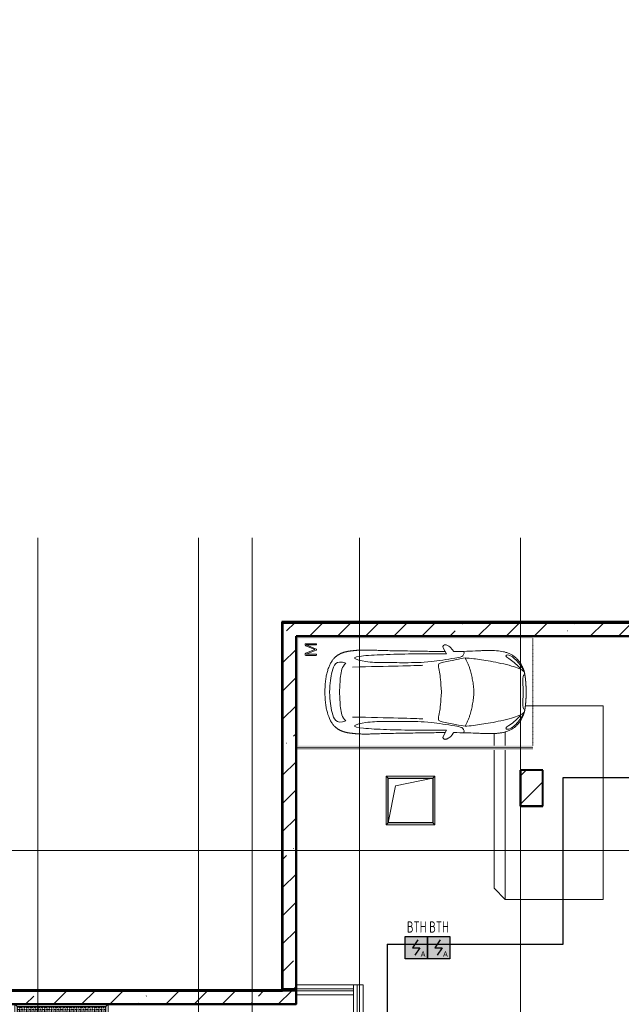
# Model space of a CAD drawing. Header units: millimetres. Extents: x -135639 to 224623, y -383017 to -59102.
# Tile 178 of 256: x 55790 to 69253, y -282906 to -260866. Entities that reach past the tile are written whole.
import ezdxf
from ezdxf.enums import TextEntityAlignment as Align

# ---------------------------------------------------------------- set-up
doc = ezdxf.new("R2010")
doc.units = ezdxf.units.MM
for name, pattern in [('CONTINOUS', [0]), ('Линия сетки', [25, 20, -2.5, 0, -2.5]), ('Невидимые', [5, 3, -2]), ('Штрих_3_3_', [6, 3, -3])]:
    doc.linetypes.add(name, pattern=pattern)
for name, color, linetype, lineweight in [('A-000-M_MASS', 7, 'Continuous', 18), ('A-200-M_WALL', 7, 'Continuous', 18), ('A-200-M_WALL_EXT', 7, 'Continuous', 18), ('A-200-M_WALL_INT', 7, 'Continuous', 18), ('A-200-M_WALL_PAT', 7, 'Continuous', 40), ('A-314-M_WINDOW', 7, 'Continuous', 18), ('C-953-M_PARKING', 7, 'Continuous', 18), ('C-953-MH_PARKING', 7, 'Невидимые', 18), ('S-160-M_FOUND', 7, 'Continuous', 18), ('S-280-M_COLUMN', 7, 'Continuous', 18), ('S-280-M_STRUCT_FRAME', 7, 'Continuous', 18), ('Z-030-M_GRID', 7, 'Continuous', 9), ('ПС', 7, 'Continuous', 40), ('СС-011-ПОЖ-СИГНАЛИЗАЦИЯ', 1, 'Continuous', 30)]:
    doc.layers.add(name, color=color, linetype=linetype, lineweight=lineweight)
doc.styles.add('1111', font='isocpeur.ttf')
pattern_1 = [(45, (0, 0), (-628.618, 628.618), []), (45, (628.6, 0), (-628.618, 628.618), [1111.25, -222.25, 6.706, -215.544])]

# ---------------------------------------------------------------- blocks, each defined once
blk = doc.blocks.new('A_PAR_Parking - M-V5-B2_-11_400_')
at = {"layer": 'C-953-M_PARKING', "true_color": 0xf7f9fb}
blk.add_hatch(color=7, dxfattribs=at).paths.add_polyline_path([(-1300, -2650), (-1200, -2650), (-1200, 2600), (1200, 2600), (1200, -2650), (1250, -2650), (1250, 2650), (-1300, 2650), (-1300, -2414)])
at = {"layer": 'A-000-M_MASS', "color": 253, "true_color": 0xaaaaaa}
for p, q in [((-853, -717), (-993, -639)), ((-906, -687), (-993, -639)), ((853, -717), (993, -639)), ((993, -639), (906, -687))]:
    blk.add_line(p, q, dxfattribs=at)
for centre, start, end in [((-1010, -678), 66.0695, 136.5816), ((1010, -678), 43.4184, 113.9305)]:
    blk.add_arc(centre, 42.2, start, end, dxfattribs=at)
for points, knots in [([(0, 2004), (-45, 2004), (-132, 2001), (-252, 1991), (-362, 1974), (-495, 1942), (-607, 1900), (-686, 1853), (-726, 1824), (-753, 1802), (-774, 1782), (-789, 1766), (-799, 1753), (-809, 1740), (-819, 1727), (-828, 1714), (-836, 1701), (-844, 1688), (-851, 1674), (-858, 1661), (-864, 1647), (-870, 1634), (-876, 1620), (-881, 1606), (-885, 1592), (-890, 1578), (-894, 1565), (-897, 1551), (-901, 1537), (-904, 1524), (-907, 1510), (-909, 1497), (-912, 1483), (-914, 1470), (-916, 1457), (-918, 1444), (-919, 1432), (-921, 1419), (-923, 1403), (-925, 1383), (-928, 1361), (-930, 1339), (-932, 1318), (-934, 1290), (-936, 1257), (-938, 1218), (-939, 1179), (-940, 1139), (-940, 1097), (-940, 1053), (-939, 1007), (-938, 956), (-936, 902), (-934, 844), (-932, 780), (-930, 688), (-926, 559), (-923, 376), (-919, 163), (-915, -82), (-911, -315), (-908, -521), (-907, -631), (-906, -687)], [0, 0, 0, 0, 0.02381, 0.047619, 0.071429, 0.095238, 0.142857, 0.166667, 0.178571, 0.190476, 0.202381, 0.208333, 0.214286, 0.220238, 0.22619, 0.232143, 0.238095, 0.244048, 0.25, 0.255952, 0.261905, 0.267857, 0.27381, 0.279762, 0.285714, 0.291667, 0.297619, 0.303571, 0.309524, 0.315476, 0.321429, 0.327381, 0.333333, 0.339286, 0.345238, 0.35119, 0.357143, 0.363095, 0.369048, 0.380952, 0.392857, 0.404762, 0.416667, 0.428571, 0.452381, 0.47619, 0.5, 0.52381, 0.547619, 0.571429, 0.595238, 0.619048, 0.642857, 0.666667, 0.690476, 0.714286, 0.761905, 0.809524, 0.857143, 0.904762, 0.952381, 0.97619, 1, 1, 1, 1]), ([(906, -687), (907, -631), (908, -521), (911, -367), (913, -222), (916, -41), (919, 163), (923, 376), (926, 559), (930, 688), (932, 780), (935, 865), (938, 958), (939, 1039), (940, 1097), (940, 1139), (939, 1179), (938, 1218), (937, 1250), (935, 1277), (933, 1304), (930, 1332), (928, 1361), (925, 1383), (923, 1403), (921, 1419), (919, 1432), (918, 1444), (916, 1457), (914, 1470), (912, 1483), (909, 1497), (907, 1510), (904, 1524), (901, 1537), (897, 1551), (894, 1565), (890, 1578), (885, 1592), (881, 1606), (876, 1620), (870, 1634), (864, 1647), (858, 1661), (851, 1674), (844, 1688), (836, 1701), (828, 1714), (819, 1727), (809, 1740), (799, 1753), (789, 1766), (774, 1782), (753, 1802), (726, 1824), (686, 1853), (630, 1886), (551, 1921), (462, 1950), (362, 1974), (252, 1991), (132, 2001), (45, 2004), (0, 2004)], [0, 0, 0, 0, 0.02381, 0.047619, 0.071429, 0.095238, 0.142857, 0.190476, 0.238095, 0.285714, 0.309524, 0.333333, 0.380952, 0.428571, 0.452381, 0.47619, 0.5, 0.52381, 0.547619, 0.559524, 0.571429, 0.595238, 0.607143, 0.619048, 0.630952, 0.636905, 0.642857, 0.64881, 0.654762, 0.660714, 0.666667, 0.672619, 0.678571, 0.684524, 0.690476, 0.696429, 0.702381, 0.708333, 0.714286, 0.720238, 0.72619, 0.732143, 0.738095, 0.744048, 0.75, 0.755952, 0.761905, 0.767857, 0.77381, 0.779762, 0.785714, 0.791667, 0.797619, 0.809524, 0.821429, 0.833333, 0.857143, 0.880952, 0.904762, 0.928571, 0.952381, 0.97619, 1, 1, 1, 1]), ([(-643, 1535), (-732, 1765), (-468, 1855), (-203, 1891), (-2, 1902)], [0, 0, 0, 0, 0.867049, 1.684227, 1.684227, 1.684227, 1.684227]), ([(643, 1535), (732, 1765), (468, 1855), (203, 1891), (2, 1902)], [0, 0, 0, 0, 0.867049, 1.684227, 1.684227, 1.684227, 1.684227]), ([(-643, 1535), (-570, 1622), (-349, 1664), (-124, 1672), (-2, 1676)], [0, 0, 0, 0, 0.616728, 1.242165, 1.242165, 1.242165, 1.242165]), ([(643, 1535), (570, 1622), (349, 1664), (124, 1672), (2, 1676)], [0, 0, 0, 0, 0.616728, 1.242165, 1.242165, 1.242165, 1.242165]), ([(-908, -1106), (-792, -1130), (-753, -859), (-663, -332), (-655, 196), (-661, 684), (-663, 1068), (-764, 1443), (-817, 1157), (-842, 605), (-857, 17), (-857, -454), (-853, -717)], [0, 0, 0, 0, 1.013953, 2.476159, 4.172855, 5.704608, 7.082231, 8.244161, 9.589947, 11.154659, 12.917121, 14.362976, 14.362976, 14.362976, 14.362976]), ([(908, -1106), (792, -1130), (753, -859), (663, -332), (655, 196), (661, 684), (663, 1068), (764, 1443), (817, 1157), (842, 605), (857, 17), (857, -454), (853, -717)], [0, 0, 0, 0, 1.013953, 2.476159, 4.172855, 5.704608, 7.082231, 8.244161, 9.589947, 11.154659, 12.917121, 14.362976, 14.362976, 14.362976, 14.362976]), ([(-1041, -649), (-1045, -652), (-1050, -658), (-1054, -666), (-1056, -673), (-1058, -680), (-1059, -690), (-1057, -703), (-1053, -719), (-1043, -742), (-1026, -771), (-1000, -803), (-971, -832), (-944, -853), (-923, -867), (-913, -873), (-908, -876)], [0, 0, 0, 0, 0.066667, 0.1, 0.133333, 0.166667, 0.2, 0.266667, 0.333333, 0.4, 0.533333, 0.65, 0.766667, 0.883333, 0.941667, 1, 1, 1, 1]), ([(-459, -2446), (-508, -2398), (-601, -2147), (-696, -1684), (-744, -1354), (-774, -1106), (-734, -996), (-660, -552), (-618, -522), (-447, -565), (-234, -590), (-2, -602)], [0, 0, 0, 0, 0.884172, 2.058368, 3.212407, 3.977765, 4.871213, 5.547774, 6.288901, 6.772879, 7.454401, 7.454401, 7.454401, 7.454401]), ([(459, -2446), (508, -2398), (601, -2147), (696, -1684), (744, -1354), (774, -1106), (734, -996), (660, -552), (618, -522), (447, -565), (234, -590), (2, -602)], [0, 0, 0, 0, 0.884172, 2.058368, 3.212407, 3.977765, 4.871213, 5.547774, 6.288901, 6.772879, 7.454401, 7.454401, 7.454401, 7.454401]), ([(908, -876), (914, -873), (926, -866), (944, -853), (962, -839), (985, -818), (1011, -790), (1036, -756), (1052, -723), (1058, -702), (1058, -688), (1058, -682), (1057, -675), (1055, -669), (1053, -664), (1049, -657), (1044, -652), (1041, -649)], [0, 0, 0, 0, 0.066667, 0.133333, 0.2, 0.266667, 0.4, 0.533333, 0.65, 0.766667, 0.795833, 0.825, 0.854167, 0.883333, 0.9125, 0.941667, 1, 1, 1, 1]), ([(-908, -876), (-908, -970), (-911, -1145), (-919, -1337), (-925, -1476), (-928, -1559), (-929, -1622), (-930, -1660), (-930, -1690), (-930, -1713), (-929, -1734), (-929, -1756), (-928, -1777), (-927, -1805), (-925, -1840), (-921, -1880), (-916, -1919), (-910, -1957), (-902, -1994), (-893, -2030), (-882, -2065), (-870, -2099), (-856, -2133), (-840, -2165), (-821, -2196), (-801, -2225), (-772, -2263), (-729, -2308), (-668, -2356), (-604, -2396), (-554, -2423), (-519, -2438), (-496, -2446), (-474, -2453), (-452, -2458), (-432, -2462), (-414, -2466), (-402, -2468), (-391, -2470), (-383, -2471), (-376, -2473), (-370, -2474), (-365, -2475), (-360, -2475), (-354, -2476), (-349, -2477), (-343, -2478), (-337, -2479), (-328, -2480), (-318, -2481), (-305, -2483), (-293, -2484), (-280, -2486), (-266, -2487), (-251, -2488), (-235, -2489), (-218, -2491), (-199, -2492), (-179, -2493), (-158, -2495), (-135, -2496), (-111, -2497), (-86, -2498), (-50, -2499), (-20, -2500), (1, -2501)], [0, 0, 0, 0, 0.081633, 0.163265, 0.204082, 0.244898, 0.265306, 0.285714, 0.295918, 0.306122, 0.316327, 0.326531, 0.336735, 0.346939, 0.367347, 0.387755, 0.408163, 0.428571, 0.44898, 0.469388, 0.489796, 0.510204, 0.530612, 0.55102, 0.571429, 0.591837, 0.612245, 0.653061, 0.693878, 0.734694, 0.77551, 0.795918, 0.816327, 0.836735, 0.857143, 0.877551, 0.887755, 0.897959, 0.903061, 0.908163, 0.913265, 0.915816, 0.918367, 0.920918, 0.923469, 0.92602, 0.928571, 0.931122, 0.933673, 0.938776, 0.942602, 0.946429, 0.950255, 0.954082, 0.957908, 0.961735, 0.965561, 0.969388, 0.973214, 0.977041, 0.980867, 0.984694, 0.98852, 0.992347, 1, 1, 1, 1]), ([(1, -2501), (15, -2501), (42, -2500), (79, -2498), (108, -2497), (129, -2496), (145, -2495), (160, -2494), (174, -2494), (188, -2493), (205, -2492), (221, -2490), (237, -2489), (247, -2488), (258, -2488), (268, -2487), (277, -2486), (289, -2485), (303, -2483), (316, -2482), (325, -2480), (332, -2479), (338, -2479), (345, -2478), (350, -2477), (358, -2476), (365, -2474), (371, -2473), (377, -2472), (385, -2471), (393, -2469), (403, -2467), (416, -2465), (429, -2463), (442, -2460), (454, -2458), (465, -2455), (476, -2452), (487, -2449), (501, -2445), (521, -2437), (547, -2426), (575, -2412), (606, -2395), (637, -2376), (679, -2347), (730, -2307), (781, -2254), (824, -2196), (858, -2133), (884, -2065), (911, -1970), (929, -1835), (932, -1681), (928, -1539), (922, -1387), (912, -1177), (908, -982), (908, -876)], [0, 0, 0, 0, 0.005102, 0.010204, 0.015306, 0.017857, 0.020408, 0.022959, 0.02551, 0.028061, 0.030612, 0.035714, 0.038265, 0.040816, 0.043367, 0.045918, 0.048469, 0.05102, 0.056122, 0.061224, 0.063776, 0.066327, 0.068878, 0.071429, 0.07398, 0.076531, 0.081633, 0.084184, 0.086735, 0.091837, 0.096939, 0.102041, 0.112245, 0.122449, 0.132653, 0.142857, 0.153061, 0.163265, 0.173469, 0.183673, 0.204082, 0.22449, 0.244898, 0.265306, 0.285714, 0.306122, 0.346939, 0.387755, 0.428571, 0.469388, 0.510204, 0.55102, 0.632653, 0.72449, 0.770408, 0.816327, 0.908163, 1, 1, 1, 1]), ([(-480, -2441), (-586, -2392), (-719, -2283), (-847, -2128), (-828, -2057)], [0, 0, 0, 0, 0.53668, 1.024735, 1.024735, 1.024735, 1.024735]), ([(-828, -2057), (-803, -2016), (-728, -2173), (-566, -2339), (-505, -2381)], [0, 0, 0, 0, 0.497572, 1.022643, 1.022643, 1.022643, 1.022643]), ([(480, -2441), (586, -2392), (719, -2283), (847, -2128), (828, -2057)], [0, 0, 0, 0, 0.53668, 1.024735, 1.024735, 1.024735, 1.024735]), ([(828, -2057), (803, -2016), (728, -2173), (566, -2339), (505, -2381)], [0, 0, 0, 0, 0.497572, 1.022643, 1.022643, 1.022643, 1.022643])]:
    blk.add_open_spline(points, degree=3, knots=knots, dxfattribs=at)
for points, degree in [([(-599, -190), (-592, -24), (-575, 588), (-560, 1389)], 3), ([(599, -190), (592, -24), (575, 588), (560, 1389)], 3), ([(-2, -1330), (-478, -1299), (-762, -1135)], 2), ([(2, -1330), (478, -1299), (762, -1135)], 2), ([(-376, -2470), (-425, -2412), (-257, -2425), (-2, -2432)], 3), ([(376, -2470), (425, -2412), (257, -2425), (2, -2432)], 3)]:
    blk.add_open_spline(points, degree=degree, dxfattribs=at)
at = {"layer": 'C-953-M_PARKING', "color": 253, "true_color": 0xaaaaaa}
for p, q in [((1250, 2650), (-1250, 2650)), ((-1250, 2650), (-1250, -2650)), ((1250, -2650), (1250, 2650)), ((826, 2443), (822, 2434)), ((822, 2434), (822, 2200)), ((833, 2446), (826, 2443)), ((846, 2446), (833, 2446)), ((855, 2445), (846, 2446)), ((846, 2200), (846, 2425)), ((846, 2425), (938, 2199)), ((861, 2442), (855, 2445)), ((866, 2437), (861, 2442)), ((869, 2430), (866, 2437)), ((950, 2232), (869, 2430)), ((1037, 2429), (950, 2232)), ((960, 2199), (1059, 2425)), ((1041, 2437), (1037, 2429)), ((1046, 2442), (1041, 2437)), ((1051, 2445), (1046, 2442)), ((1058, 2446), (1051, 2445)), ((1072, 2446), (1058, 2446)), ((1059, 2425), (1059, 2200)), ((1075, 2445), (1072, 2446)), ((1072, 2446), (1075, 2445)), ((1079, 2443), (1075, 2445)), ((1075, 2445), (1079, 2443)), ((1082, 2440), (1079, 2443)), ((1079, 2443), (1082, 2440)), ((1083, 2434), (1082, 2440)), ((1083, 2200), (1083, 2434)), ((822, 2200), (823, 2198)), ((823, 2198), (825, 2196)), ((825, 2196), (823, 2198)), ((825, 2196), (828, 2195)), ((828, 2195), (825, 2196)), ((828, 2195), (834, 2195)), ((834, 2195), (840, 2195)), ((840, 2195), (844, 2196)), ((844, 2196), (840, 2195)), ((844, 2196), (846, 2198)), ((846, 2198), (844, 2196)), ((846, 2198), (846, 2200)), ((938, 2199), (939, 2197)), ((939, 2197), (938, 2199)), ((939, 2197), (941, 2196)), ((941, 2196), (939, 2197)), ((941, 2196), (944, 2195)), ((944, 2195), (941, 2196)), ((944, 2195), (949, 2195)), ((949, 2195), (944, 2195)), ((949, 2195), (953, 2195)), ((953, 2195), (949, 2195)), ((953, 2195), (956, 2196)), ((956, 2196), (953, 2195)), ((956, 2196), (958, 2197)), ((958, 2197), (956, 2196)), ((958, 2197), (960, 2199)), ((960, 2199), (958, 2197)), ((1059, 2200), (1059, 2198)), ((1059, 2198), (1061, 2196)), ((1061, 2196), (1059, 2198)), ((1061, 2196), (1065, 2195)), ((1065, 2195), (1061, 2196)), ((1065, 2195), (1070, 2195)), ((1070, 2195), (1076, 2195)), ((1076, 2195), (1080, 2196)), ((1080, 2196), (1076, 2195)), ((1080, 2196), (1082, 2198)), ((1082, 2198), (1080, 2196)), ((1082, 2198), (1083, 2200)), ((1083, 2200), (1082, 2198))]:
    blk.add_line(p, q, dxfattribs=at)
at = {"layer": 'C-953-MH_PARKING', "color": 253, "linetype": 'Штрих_3_3_', "true_color": 0xaaaaaa}
blk.add_line((-1200, -2650), (1200, -2650), dxfattribs=at)
blk = doc.blocks.new('105_Приямок_C крышкой - 1000х2000-3682975-B2_-11_400_')
at = {"layer": 'S-280-M_STRUCT_FRAME', "lineweight": 9, "true_color": 0xd2d2d2}
h = blk.add_hatch(dxfattribs=at)
h.set_pattern_fill('FP_3', color=254, style=0, pattern_type=2)
h.set_pattern_definition([(180, (-42.23, -380), (5e-14, 400), [40, -360]), (180, (-122.23, -380), (5e-14, 400), [40, -360]), (180, (-202.23, -380), (5e-14, 400), [40, -360]), (180, (-282.23, -380), (5e-14, 400), [40, -360]), (180, (-362.23, -380), (5e-14, 400), [37.766, -362.234]), (270, (-100, -360), (400, 2e-14), [40, -360]), (270, (-180, -360), (400, 2e-14), [40, -360]), (270, (-260, -360), (400, 2e-14), [40, -360]), (270, (-340, -360), (400, 2e-14), [40, -360]), (270, (-20, -360), (400, 2e-14), [40, -360]), (180, (0, -340), (5e-14, 400), [40, -360]), (180, (-80, -340), (5e-14, 400), [40, -360]), (180, (-160, -340), (5e-14, 400), [40, -360]), (180, (-240, -340), (5e-14, 400), [40, -360]), (180, (-320, -340), (5e-14, 400), [40, -360]), (270, (-57.77, -320), (400, 2e-14), [40, -360]), (270, (-137.77, -320), (400, 2e-14), [40, -360]), (270, (-217.77, -320), (400, 2e-14), [40, -360]), (270, (-297.77, -320), (400, 2e-14), [40, -360]), (270, (-377.77, -320), (400, 2e-14), [40, -360]), (180, (-42.23, -300), (5e-14, 400), [40, -360]), (180, (-122.23, -300), (5e-14, 400), [40, -360]), (180, (-202.23, -300), (5e-14, 400), [40, -360]), (180, (-282.23, -300), (5e-14, 400), [40, -360]), (180, (-362.23, -300), (5e-14, 400), [37.77, -362.23]), (270, (-100, -280), (400, 2e-14), [40, -360]), (270, (-180, -280), (400, 2e-14), [40, -360]), (270, (-260, -280), (400, 2e-14), [40, -360]), (270, (-340, -280), (400, 2e-14), [40, -360]), (270, (-20, -280), (400, 2e-14), [40, -360]), (180, (0, -260), (5e-14, 400), [40, -360]), (180, (-80, -260), (5e-14, 400), [40, -360]), (180, (-160, -260), (5e-14, 400), [40, -360]), (180, (-240, -260), (5e-14, 400), [40, -360]), (180, (-320, -260), (5e-14, 400), [40, -360]), (270, (-57.77, -240), (400, 2e-14), [40, -360]), (270, (-137.77, -240), (400, 2e-14), [40, -360]), (270, (-217.77, -240), (400, 2e-14), [40, -360]), (270, (-297.77, -240), (400, 2e-14), [40, -360]), (270, (-377.77, -240), (400, 2e-14), [40, -360]), (180, (-42.23, -220), (5e-14, 400), [40, -360]), (180, (-122.23, -220), (5e-14, 400), [40, -360]), (180, (-202.23, -220), (5e-14, 400), [40, -360]), (180, (-282.23, -220), (5e-14, 400), [40, -360]), (180, (-362.23, -220), (5e-14, 400), [37.77, -362.23]), (270, (-100, -200), (400, 2e-14), [40, -360]), (270, (-180, -200), (400, 2e-14), [40, -360]), (270, (-260, -200), (400, 2e-14), [40, -360]), (270, (-340, -200), (400, 2e-14), [40, -360]), (270, (-20, -200), (400, 2e-14), [40, -360]), (180, (0, -180), (5e-14, 400), [40, -360]), (180, (-80, -180), (5e-14, 400), [40, -360]), (180, (-160, -180), (5e-14, 400), [40, -360]), (180, (-240, -180), (5e-14, 400), [40, -360]), (180, (-320, -180), (5e-14, 400), [40, -360]), (270, (-57.77, -160), (400, 2e-14), [40, -360]), (270, (-137.77, -160), (400, 2e-14), [40, -360]), (270, (-217.77, -160), (400, 2e-14), [40, -360]), (270, (-297.77, -160), (400, 2e-14), [40, -360]), (270, (-377.77, -160), (400, 2e-14), [40, -360]), (180, (-42.23, -140), (5e-14, 400), [40, -360]), (180, (-122.23, -140), (5e-14, 400), [40, -360]), (180, (-202.23, -140), (5e-14, 400), [40, -360]), (180, (-282.23, -140), (5e-14, 400), [40, -360]), (180, (-362.23, -140), (5e-14, 400), [37.77, -362.23]), (270, (-100, -120), (400, 2e-14), [40, -360]), (270, (-180, -120), (400, 2e-14), [40, -360]), (270, (-260, -120), (400, 2e-14), [40, -360]), (270, (-340, -120), (400, 2e-14), [40, -360]), (270, (-20, -120), (400, 2e-14), [40, -360]), (180, (0, -100), (5e-14, 400), [40, -360]), (180, (-80, -100), (5e-14, 400), [40, -360]), (180, (-160, -100), (5e-14, 400), [40, -360]), (180, (-240, -100), (5e-14, 400), [40, -360]), (180, (-320, -100), (5e-14, 400), [40, -360]), (270, (-57.77, -80), (400, 2e-14), [40, -360]), (270, (-137.77, -80), (400, 2e-14), [40, -360]), (270, (-217.77, -80), (400, 2e-14), [40, -360]), (270, (-297.77, -80), (400, 2e-14), [40, -360]), (270, (-377.77, -80), (400, 2e-14), [40, -360]), (180, (-42.23, -60), (5e-14, 400), [40, -360]), (180, (-122.23, -60), (5e-14, 400), [40, -360]), (180, (-202.23, -60), (5e-14, 400), [40, -360]), (180, (-282.23, -60), (5e-14, 400), [40, -360]), (180, (-362.23, -60), (5e-14, 400), [37.77, -362.23]), (270, (-100, -40), (400, 2e-14), [40, -360]), (270, (-180, -40), (400, 2e-14), [40, -360]), (270, (-260, -40), (400, 2e-14), [40, -360]), (270, (-340, -40), (400, 2e-14), [40, -360]), (270, (-20, -40), (400, 2e-14), [40, -360]), (180, (0, -20), (5e-14, 400), [40, -360]), (180, (-80, -20), (5e-14, 400), [40, -360]), (180, (-160, -20), (5e-14, 400), [40, -360]), (180, (-240, -20), (5e-14, 400), [40, -360]), (180, (-320, -20), (5e-14, 400), [40, -360]), (270, (-57.77, 0), (400, 2e-14), [40, -360]), (270, (-137.77, 0), (400, 2e-14), [40, -360]), (270, (-217.77, 0), (400, 2e-14), [40, -360]), (270, (-297.77, 0), (400, 2e-14), [40, -360]), (270, (-377.77, 0), (400, 2e-14), [40, -360])])
h.paths.add_polyline_path([(-995, -472.5), (995, -472.5), (995, 472.5), (-995, 472.5)])
at = {"layer": 'A-314-M_WINDOW', "color": 253, "true_color": 0xaaaaaa}
for p, q in [((-1045, -522.5), (-1045, 522.5)), ((995, 472.5), (-995, 472.5)), ((-995, 472.5), (-995, -472.5)), ((995, 472.5), (995, -472.5)), ((1045, 522.5), (1045, -522.5)), ((1045, -522.5), (-1045, -522.5)), ((-995, -472.5), (995, -472.5))]:
    blk.add_line(p, q, dxfattribs=at)
at = {"layer": 'S-280-M_STRUCT_FRAME', "color": 253, "true_color": 0xaaaaaa}
for p, q in [((-995, 472.5), (-1045, 522.5)), ((995, 472.5), (1045, 522.5)), ((-995, -472.5), (-1045, -522.5)), ((995, -472.5), (1045, -522.5))]:
    blk.add_line(p, q, dxfattribs=at)
at = {"layer": 'S-280-M_STRUCT_FRAME', "color": 253, "lineweight": 9, "true_color": 0xaaaaaa}
for p, q in [((995, 472.5), (-995, 472.5)), ((-995, 472.5), (-995, -472.5)), ((995, -472.5), (995, 472.5)), ((-995, -472.5), (995, -472.5))]:
    blk.add_line(p, q, dxfattribs=at)
blk = doc.blocks.new('105_Приямок_C крышкой - 1000x1000-3524621-B2_-11_400_')
at = {"layer": 'A-314-M_WINDOW', "color": 253, "true_color": 0xaaaaaa}
for p, q in [((-545, -545), (-545, 545)), ((-545, 545), (545, 545)), ((545, 545), (545, -545)), ((545, -545), (-545, -545))]:
    blk.add_line(p, q, dxfattribs=at)
at = {"layer": 'S-280-M_STRUCT_FRAME', "color": 253, "true_color": 0xaaaaaa}
for p, q in [((-500, 500), (-545, 545)), ((500, 500), (545, 545)), ((-500, -500), (-545, -545)), ((500, -500), (545, -545))]:
    blk.add_line(p, q, dxfattribs=at)
blk = doc.blocks.new('CP_ДШ_Hanytex_TopJoint 24C - CP_ДШ_Hanytex_TopJoint 24C-3950251-B2_-11_400_')
at = {"layer": 'A-000-M_MASS', "color": 253, "true_color": 0xaaaaaa}
for p, q in [((1285, 110), (0, 110)), ((1285, 25), (0, 25)), ((0, 25), (0, -25)), ((0, -25), (0, 25)), ((1285, 110), (1285, -110)), ((1285, -25), (1285, 25)), ((0, -25), (1285, -25)), ((1285, -110), (0, -110))]:
    blk.add_line(p, q, dxfattribs=at)
blk = doc.blocks.new('CP_ДШ_Hanytex_TopJoint 24C - CP_ДШ_Hanytex_TopJoint 24C-3950252-B2_-11_400_')
at = {"layer": 'A-000-M_MASS', "color": 253, "true_color": 0xaaaaaa}
for p, q in [((0, -110), (0, 110)), ((1930, 110), (0, 110)), ((1930, 25), (0, 25)), ((0, 25), (0, -25)), ((1930, 110), (1930, -110)), ((1930, -25), (1930, 25)), ((0, -25), (1930, -25)), ((1930, -110), (0, -110))]:
    blk.add_line(p, q, dxfattribs=at)
blk = doc.blocks.new('135_SLK_GD_AR_rvt-1-B2_-11_400_')
at = {"layer": 'A-200-M_WALL_INT', "color": 253, "lineweight": 40, "true_color": 0xaaaaaa}
for p, q in [((79625, 87050), (70530, 87050)), ((70530, 87050), (70530, 87048)), ((70530, 87048), (70530, 78810)), ((70532, 87048), (79625, 87048)), ((70532, 78808), (70532, 87048)), ((76052, 84052), (75548, 84052)), ((75548, 84052), (75548, 84050)), ((75548, 84050), (75548, 83250)), ((76052, 84050), (76052, 84052)), ((76052, 83248), (76052, 84050)), ((75548, 83250), (75548, 83248)), ((75548, 83248), (76050, 83248)), ((76050, 83248), (76052, 83248)), ((70530, 78810), (62335, 78810))]:
    blk.add_line(p, q, dxfattribs=at)
at = {"layer": 'A-000-M_MASS', "color": 253, "lineweight": 18, "true_color": 0xaaaaaa}
blk.add_blockref('CP_ДШ_Hanytex_TopJoint 24C - CP_ДШ_Hanytex_TopJoint 24C-3950251-B2_-11_400_', (70530, 79135), dxfattribs=at)
at = {"layer": 'A-000-M_MASS', "color": 253, "lineweight": 18, "true_color": 0xaaaaaa, "rotation": 270.0000000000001}
blk.add_blockref('CP_ДШ_Hanytex_TopJoint 24C - CP_ДШ_Hanytex_TopJoint 24C-3950252-B2_-11_400_', (71925, 79245), dxfattribs=at)
at = {"layer": 'A-314-M_WINDOW', "color": 253, "lineweight": 18, "true_color": 0xaaaaaa}
for name, p in [('105_Приямок_C крышкой - 1000x1000-3524621-B2_-11_400_', (73090, 83370)), ('105_Приямок_C крышкой - 1000х2000-3682975-B2_-11_400_', (65280, 78287))]:
    blk.add_blockref(name, p, dxfattribs=at)
at = {"layer": 'C-953-M_PARKING', "color": 253, "lineweight": 18, "true_color": 0xaaaaaa, "rotation": 89.99999999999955}
blk.add_blockref('A_PAR_Parking - M-V5-B2_-11_400_', (73180, 85800), dxfattribs=at)
blk = doc.blocks.new('Бетон-Прямоугольная-Колонна - CLM_Подземные этажи_В40-500х800-V204-B2_-11_400_')
at = {"layer": 'S-280-M_COLUMN', "lineweight": 9, "true_color": 0xaaaaaa}
h = blk.add_hatch(dxfattribs=at)
h.set_pattern_fill('FP_83', color=253, style=0, pattern_type=2)
h.set_pattern_definition([(225, (75800, 83650), (628.618, -628.618), []), (225, (75171.4, 83650), (628.618, -628.618), [1111.25, -222.25, 6.706, -215.544])])
h.paths.add_polyline_path([(206, 400), (-250, 400), (-250, -400), (250, -400), (250, 400)])
at = {"layer": 'S-280-M_COLUMN', "color": 253, "lineweight": 40, "true_color": 0xaaaaaa}
for p, q in [((250, 400), (-250, 400)), ((-250, 400), (-250, -400)), ((250, -400), (250, 400)), ((-250, -400), (250, -400))]:
    blk.add_line(p, q, dxfattribs=at)
blk = doc.blocks.new('ADSK_ОбобщеннаяМодель_ОтверстиеПрямоугольное_вПерекрытии - ADSK_ОтверстиеПрямоугольное_вПерекрытии-660398-B2_-11_400_')
at = {"layer": 'A-000-M_MASS', "color": 253, "lineweight": 30, "true_color": 0xaaaaaa}
for p, q in [((-500, 500), (500, 500)), ((-500, -500), (-500, 500)), ((500, 500), (500, -500)), ((500, -500), (-500, -500))]:
    blk.add_line(p, q, dxfattribs=at)
at = {"layer": 'A-000-M_MASS', "color": 253, "true_color": 0xaaaaaa}
for p, q in [((-333, 333), (500, 500)), ((-500, -500), (-333, 333))]:
    blk.add_line(p, q, dxfattribs=at)
blk = doc.blocks.new('135_SLK_GD_KR_rvt-1-B2_-11_400_')
at = {"layer": 'A-200-M_WALL_PAT', "lineweight": 9, "true_color": 0xaaaaaa}
h = blk.add_hatch(dxfattribs=at)
h.set_pattern_fill('FP_5', color=253, style=0, pattern_type=2)
h.set_pattern_definition(pattern_1)
h.paths.add_polyline_path([(79627, 87050), (79827, 87050), (79887, 87350), (70230, 87350), (70230, 87050), (76981, 87050)])
h = blk.add_hatch(dxfattribs=at)
h.set_pattern_fill('FP_5', color=253, style=0, pattern_type=2)
h.set_pattern_definition(pattern_1)
h.paths.add_polyline_path([(70530, 79160), (70530, 87050), (70230, 87050), (70230, 79160)])
at = {"layer": 'A-200-M_WALL', "color": 253, "lineweight": 40, "true_color": 0xaaaaaa}
for p, q in [((70220, 87360), (70220, 79160)), ((70220, 87360), (70224, 87360)), ((70224, 87360), (70230, 87360)), ((70224, 87356), (70224, 79160)), ((70224, 87356), (70228, 87356)), ((70228, 87356), (70230, 87356)), ((70228, 87352), (70228, 79160)), ((70228, 87352), (70230, 87352)), ((79573, 87360), (70230, 87360)), ((79576, 87356), (70230, 87356)), ((79579, 87352), (70230, 87352)), ((79581, 87350), (70230, 87350)), ((70230, 87350), (70230, 87050)), ((70230, 87050), (70230, 87350)), ((70230, 87350), (79579, 87350)), ((70230, 87050), (70230, 79160)), ((70230, 79160), (70230, 87050))]:
    blk.add_line(p, q, dxfattribs=at)
at = {"layer": 'A-200-M_WALL_EXT', "color": 253, "lineweight": 40, "true_color": 0xaaaaaa}
for p, q in [((70220, 87370), (70210, 87370)), ((70210, 87370), (70210, 79160)), ((70230, 87370), (70220, 87370)), ((79565, 87370), (70230, 87370)), ((70530, 87050), (79627, 87050)), ((70530, 79160), (70530, 87050)), ((70210, 79160), (70230, 79160)), ((70230, 79160), (70530, 79160))]:
    blk.add_line(p, q, dxfattribs=at)
at = {"layer": 'S-160-M_FOUND', "color": 253, "true_color": 0xaaaaaa}
for p, q in [((77400, 85490), (75662, 85490)), ((77400, 81160), (77400, 85490)), ((74960, 84600), (74960, 84872)), ((75210, 84907), (75210, 84600)), ((74960, 81410), (74960, 84500)), ((75210, 84500), (75210, 81660)), ((75210, 81660), (75210, 81160)), ((75210, 81160), (74960, 81410)), ((75210, 81160), (77400, 81160))]:
    blk.add_line(p, q, dxfattribs=at)
at = {"layer": 'A-000-M_MASS', "color": 253, "lineweight": 18, "true_color": 0xaaaaaa}
blk.add_blockref('ADSK_ОбобщеннаяМодель_ОтверстиеПрямоугольное_вПерекрытии - ADSK_ОтверстиеПрямоугольное_вПерекрытии-660398-B2_-11_400_', (73090, 83370), dxfattribs=at)
at = {"layer": 'S-280-M_COLUMN', "color": 253, "lineweight": 18, "true_color": 0xaaaaaa, "rotation": 180}
blk.add_blockref('Бетон-Прямоугольная-Колонна - CLM_Подземные этажи_В40-500х800-V204-B2_-11_400_', (75800, 83650), dxfattribs=at)
blk = doc.blocks.new('135_SLK_K1-2-3_KR_rvt-1-B2_-11_400_')
at = {"layer": 'A-200-M_WALL_PAT', "lineweight": 9, "true_color": 0xaaaaaa}
h = blk.add_hatch(dxfattribs=at)
h.set_pattern_fill('FP_5', color=253, style=0, pattern_type=2)
h.set_pattern_definition(pattern_1)
h.paths.add_polyline_path([(70530, 78810), (70530, 79110), (62635, 79110), (62635, 78810), (65888, 78810)])
at = {"layer": 'A-200-M_WALL', "color": 253, "lineweight": 40, "true_color": 0xaaaaaa}
for p, q in [((70230, 79120), (62635, 79120)), ((70230, 79116), (62635, 79116)), ((70230, 79112), (62635, 79112))]:
    blk.add_line(p, q, dxfattribs=at)
at = {"layer": 'A-200-M_WALL_EXT', "color": 253, "lineweight": 40, "true_color": 0xaaaaaa}
for p, q in [((70230, 79130), (62635, 79130)), ((70230, 79110), (70230, 79130)), ((70530, 79110), (62635, 79110)), ((62635, 79110), (70230, 79110)), ((70530, 78810), (70530, 79110)), ((62635, 78810), (70530, 78810))]:
    blk.add_line(p, q, dxfattribs=at)
blk = doc.blocks.new('-2 этаж')
at = {"layer": 'Z-030-M_GRID', "color": 253, "linetype": 'Линия сетки', "true_color": 0xaaaaaa}
for p, q in [((323842.3, -369624.4), (323842.3, -260673.4)), ((327442.3, -369624.2), (327442.3, -260673.2)), ((328642.3, -367088.3), (328642.3, -260672.8)), ((331042.3, -369624), (331042.3, -260673)), ((334642.3, -369623.8), (334642.3, -260672.8)), ((415038.9, -267677.3), (255409.2, -267677.3))]:
    blk.add_line(p, q, dxfattribs=at)
at = {"lineweight": 5}
for name in ['135_SLK_GD_KR_rvt-1-B2_-11_400_', '135_SLK_GD_AR_rvt-1-B2_-11_400_', '135_SLK_K1-2-3_KR_rvt-1-B2_-11_400_']:
    blk.add_blockref(name, (259092.3, -349927.3), dxfattribs=at)
blk = doc.blocks.new('*U4706')
at = {"lineweight": 35, "true_color": 0xffffff}
h = blk.add_hatch(color=7, dxfattribs=at)
h.dxf.hatch_style = 1
h.paths.add_polyline_path([(0, 500), (0, 0), (500, 0), (500, 500)])
at = {"color": 1, "linetype": 'ByBlock', "lineweight": -2}
for p, q in [((289, 426), (167, 250)), ((167, 250), (333, 250)), ((333, 250), (219, 86))]:
    blk.add_line(p, q, dxfattribs=at)
at = {"color": 1, "linetype": 'ByBlock', "lineweight": -2, "ltscale": 0.1}
blk.add_lwpolyline([(0, 500), (500, 500), (500, 0), (0, 0)], close=True, dxfattribs=at)
at = {"color": 1, "linetype": 'ByBlock', "lineweight": -2, "ltscale": 1000, "style": '1111'}
blk.add_text('A', height=128, dxfattribs=at).set_placement((403, 49), align=Align.CENTER)
at = {"color": 0, "linetype": 'ByBlock', "lineweight": -2, "style": '1111'}
blk.add_attdef('INDEX', (-63, -235), '', height=125, dxfattribs=at)
at = {"color": 0, "linetype": 'ByBlock', "lineweight": -2, "style": '1111', "flags": 1}
for tag, p in [('NAME_DEVICE', (-64, -421)), ('NUM_POM', (-82, -847))]:
    blk.add_attdef(tag, p, '', height=125, dxfattribs=at)
at = {"color": 0, "linetype": 'ByBlock', "lineweight": -2, "style": '1111', "width": 0.7}
blk.add_attdef('NUM_DEVICE', (-64, -630), '', height=125, dxfattribs=at)

msp = doc.modelspace()

# ---------------------------------------------------------------- linework, layer by layer
at = {"layer": 'СС-011-ПОЖ-СИГНАЛИЗАЦИЯ', "lineweight": 30}
for points in [[(64011, -281561), (67953, -281561), (67953, -277831), (74802, -277831), (74802, -272025), (76259, -272025), (76259, -266569), (77550, -266569), (77550, -259489)], [(64011, -281561), (64011, -286844)]]:
    msp.add_lwpolyline(points, dxfattribs=at)

# ---------------------------------------------------------------- block references
at = {"color": 0}
msp.add_blockref('-2 этаж', (-267648, -11789), dxfattribs=at)
at = {"layer": 'ПС', "color": 7, "linetype": 'CONTINOUS', "lineweight": 30, "ltscale": 100}
ref = msp.add_blockref('*U4706', (64413, -281891), dxfattribs=dict(at, xscale=1.000736, yscale=1.000736, zscale=1.000736))
ref.add_attrib('NUM_DEVICE', 'BTH', dxfattribs={"layer": '0', "color": 0, "linetype": 'ByBlock', "lineweight": -2, "ltscale": 100, "height": 250.2, "style": '1111', "width": 0.7}).set_placement((64674, -281300), align=Align.CENTER)
ref = msp.add_blockref('*U4706', (64913, -281891), dxfattribs=dict(at, xscale=1.000736, yscale=1.000736, zscale=1.000736))
ref.add_attrib('NUM_DEVICE', 'BTH', dxfattribs={"layer": '0', "color": 0, "linetype": 'ByBlock', "lineweight": -2, "ltscale": 100, "height": 250.2, "style": '1111', "width": 0.7}).set_placement((65174, -281300), align=Align.CENTER)

doc.saveas('drawing.dxf')
